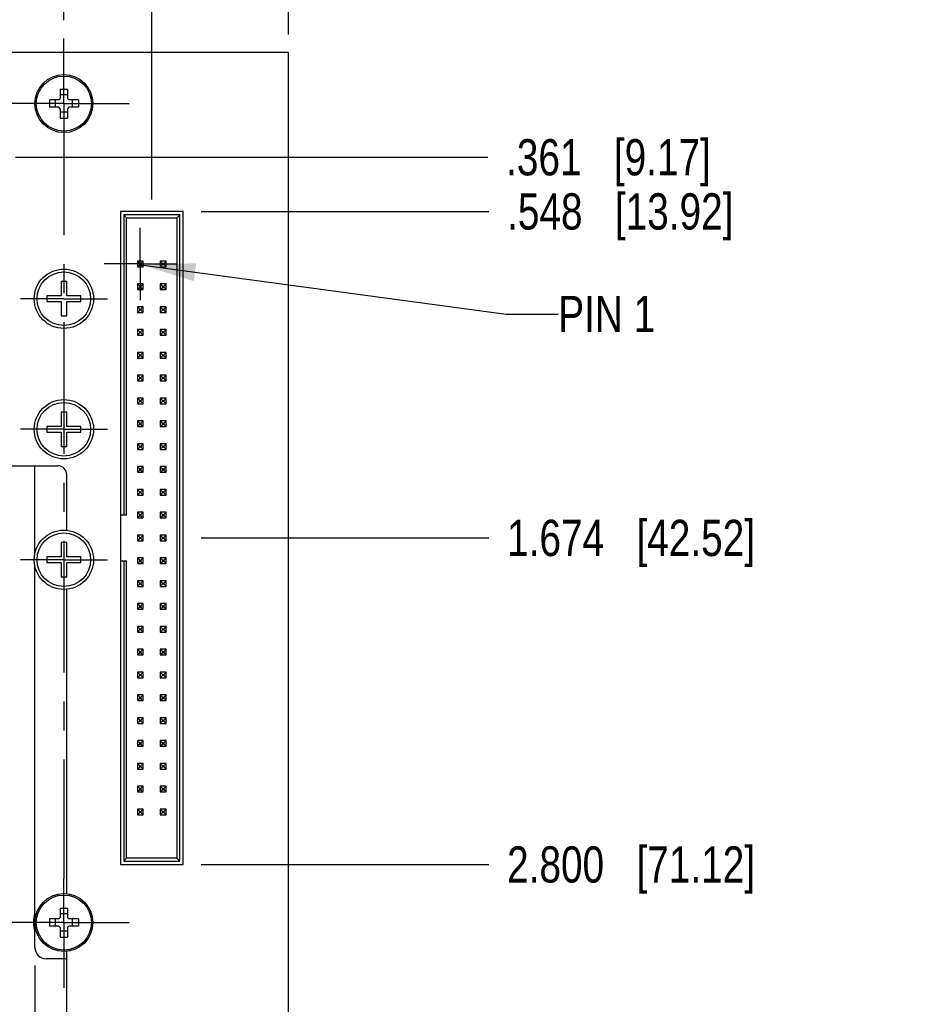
# Model space of a CAD drawing. Header units: inches. Extents: x 0 to 22, y 0 to 17.
# Tile 8 of 30: x 9.3 to 12.4, y 10.4 to 13.8. Entities that reach past the tile are written whole.
import ezdxf

# ---------------------------------------------------------------- set-up
doc = ezdxf.new("R2010")
doc.units = ezdxf.units.IN
doc.header["$LTSCALE"] = 1.21
doc.header["$MEASUREMENT"] = 0
doc.linetypes.add('CENTER', pattern=[0.6, 0.375, -0.075, 0.075, -0.075])
doc.layers.get('0').update_dxf_attribs({"linetype": 'CONTINUOUS'})
for name, color, linetype in [('02___PRT_ALL_AXES', 7, 'CONTINUOUS'), ('DEFAULT_1', 7, 'CENTER'), ('DETAIL', 7, 'CONTINUOUS'), ('DIMENSIONS', 7, 'CONTINUOUS')]:
    doc.layers.add(name, color=color, linetype=linetype)
doc.styles.get("Standard").update_dxf_attribs({"font": 'txt', "width": 0.8})
doc.dimstyles.new('DIMSTYLE_3', dxfattribs={"dimtxt": 0.125, "dimasz": 0.18, "dimexe": 0.125, "dimexo": 0.0625, "dimgap": 0.03125, "dimtad": 0, "dimtih": 1, "dimtoh": 1, "dimzin": 4, "dimdsep": 46, "dimtxsty": 'STANDARD', "dimblk": '_FILLED', "dimblk1": '_FILLED', "dimblk2": '_FILLED', "dimcen": 0.09, "dimadec": 0, "dimazin": 0, "dimtp": 0.001, "dimtm": 0.001, "dimtfac": 1, "dimtofl": 0, "dimtmove": 0, "dimatfit": 3, "dimldrblk": '_FILLED', "dimfxl": 1, "dimtolj": 1, "dimtzin": 4, "dimarcsym": 0})
doc.dimstyles.get("Standard").update_dxf_attribs({"dimtxt": 0.125, "dimasz": 0.18, "dimexe": 0.125, "dimexo": 0.0625, "dimgap": 0.09, "dimtad": 0, "dimtih": 1, "dimtoh": 1, "dimdec": 3, "dimzin": 4, "dimdsep": 46, "dimtxsty": 'STANDARD', "dimblk": '_FILLED', "dimblk1": '_FILLED', "dimblk2": '_FILLED', "dimcen": 0.09, "dimadec": 0, "dimazin": 0, "dimtol": 1, "dimtp": 0.01, "dimtm": 0.01, "dimtfac": 1, "dimtdec": 3, "dimtofl": 0, "dimtmove": 0, "dimatfit": 3, "dimldrblk": '_FILLED', "dimfxl": 1, "dimtolj": 1, "dimtzin": 4, "dimarcsym": 0})

# ---------------------------------------------------------------- blocks, each defined once
blk = doc.blocks.new('*D24')
at = {"layer": 'DIMENSIONS', "color": 2, "linetype": 'CONTINUOUS'}
blk.add_line((9.7385, 9.4532), (10.8965, 9.4532), dxfattribs=at)
at = {"layer": 'DIMENSIONS', "color": 2, "linetype": 'CONTINUOUS', "insert": (10.959, 9.5157), "char_height": 0.125, "width": 1.425, "attachment_point": 1, "line_spacing_factor": 0.9}
blk.add_mtext('4.186{\\Ftxt.shx;\\W1.000000;\\H0.125000; }[106.32]', dxfattribs=at)
blk = doc.blocks.new('_FILLED')
at = {"color": 0, "linetype": 'BYBLOCK'}
blk.add_solid([(0, 0), (-1, 0.174), (-1, -0.174)], dxfattribs=at)
blk = doc.blocks.new('*D29')
at = {"layer": 'DIMENSIONS', "color": 2, "linetype": 'CONTINUOUS'}
blk.add_line((9.4341, 13.7503), (9.4341, 14.3264), dxfattribs=at)
at = {"layer": 'DIMENSIONS', "color": 2, "linetype": 'CONTINUOUS', "insert": (9.3716, 14.3889), "char_height": 0.125, "width": 1.325, "attachment_point": 1, "rotation": 90, "line_spacing_factor": 0.9}
blk.add_mtext('3.025{\\Ftxt.shx;\\W1.000000;\\H0.125000; }[76.84]', dxfattribs=at)
blk = doc.blocks.new('*D30')
at = {"layer": 'DIMENSIONS', "color": 2, "linetype": 'CONTINUOUS'}
blk.add_line((9.7372, 13.1319), (9.7372, 14.3264), dxfattribs=at)
at = {"layer": 'DIMENSIONS', "color": 2, "linetype": 'CONTINUOUS', "insert": (9.6747, 14.3889), "char_height": 0.125, "width": 1.325, "attachment_point": 1, "rotation": 90, "line_spacing_factor": 0.9}
blk.add_mtext('3.328{\\Ftxt.shx;\\W1.000000;\\H0.125000; }[84.54]', dxfattribs=at)
blk = doc.blocks.new('*D31')
at = {"layer": 'DIMENSIONS', "color": 2, "linetype": 'CONTINUOUS'}
blk.add_line((10.209, 13.7014), (10.209, 14.3264), dxfattribs=at)
at = {"layer": 'DIMENSIONS', "color": 2, "linetype": 'CONTINUOUS', "insert": (10.1465, 14.3889), "char_height": 0.125, "width": 1.325, "attachment_point": 1, "rotation": 90, "line_spacing_factor": 0.9}
blk.add_mtext('3.800{\\Ftxt.shx;\\W1.000000;\\H0.125000; }[96.52]', dxfattribs=at)
blk = doc.blocks.new('*D32')
at = {"layer": 'DIMENSIONS', "color": 2, "linetype": 'CONTINUOUS'}
blk.add_line((9.908, 13.091), (10.9, 13.091), dxfattribs=at)
at = {"layer": 'DIMENSIONS', "color": 2, "linetype": 'CONTINUOUS', "insert": (10.9625, 13.1535), "char_height": 0.125, "width": 1.225, "attachment_point": 1, "line_spacing_factor": 0.9}
blk.add_mtext('.548{\\Ftxt.shx;\\W1.000000;\\H0.125000; }[13.92]', dxfattribs=at)
blk = doc.blocks.new('*D33')
at = {"layer": 'DIMENSIONS', "color": 2, "linetype": 'CONTINUOUS'}
blk.add_line((9.908, 10.8391), (10.9, 10.8391), dxfattribs=at)
at = {"layer": 'DIMENSIONS', "color": 2, "linetype": 'CONTINUOUS', "insert": (10.9625, 10.9016), "char_height": 0.125, "width": 1.325, "attachment_point": 1, "line_spacing_factor": 0.9}
blk.add_mtext('2.800{\\Ftxt.shx;\\W1.000000;\\H0.125000; }[71.12]', dxfattribs=at)
blk = doc.blocks.new('*D34')
at = {"layer": 'DIMENSIONS', "color": 2, "linetype": 'CONTINUOUS'}
blk.add_line((9.908, 11.9651), (10.9, 11.9651), dxfattribs=at)
at = {"layer": 'DIMENSIONS', "color": 2, "linetype": 'CONTINUOUS', "insert": (10.9625, 12.0276), "char_height": 0.125, "width": 1.325, "attachment_point": 1, "line_spacing_factor": 0.9}
blk.add_mtext('1.674{\\Ftxt.shx;\\W1.000000;\\H0.125000; }[42.52]', dxfattribs=at)
blk = doc.blocks.new('*D35')
at = {"layer": 'DIMENSIONS', "color": 2, "linetype": 'CONTINUOUS'}
blk.add_line((9.2678, 13.2778), (10.8965, 13.2778), dxfattribs=at)
at = {"layer": 'DIMENSIONS', "color": 2, "linetype": 'CONTINUOUS', "insert": (10.959, 13.3403), "char_height": 0.125, "width": 1.125, "attachment_point": 1, "line_spacing_factor": 0.9}
blk.add_mtext('.361{\\Ftxt.shx;\\W1.000000;\\H0.125000; }[9.17]', dxfattribs=at)
blk = doc.blocks.new('*D37')
at = {"layer": 'DIMENSIONS', "color": 2, "linetype": 'CONTINUOUS'}
for p, q in [((9.3341, 10.4907), (9.3341, 9.0516)), ((9.3341, 9.0516), (9.2681, 9.0095)), ((9.2681, 9.0095), (9.2681, 8.7657))]:
    blk.add_line(p, q, dxfattribs=at)
at = {"layer": 'DIMENSIONS', "color": 2, "linetype": 'CONTINUOUS', "insert": (9.2056, 8.7032), "char_height": 0.125, "width": 1.225, "attachment_point": 3, "rotation": 90, "line_spacing_factor": 0.9}
blk.add_mtext('2.925{\\Ftxt.shx;\\W1.000000;\\H0.125000; }[74.3]', dxfattribs=at)

msp = doc.modelspace()

# ---------------------------------------------------------------- linework, layer by layer
at = {"color": 7, "linetype": 'CONTINUOUS'}
for p, q in [((10.209, 13.6389), (6.409, 13.6389)), ((10.209, 9.7591), (10.209, 13.6389)), ((9.4166, 13.4753), (9.4216, 13.4803)), ((9.4216, 13.5128), (9.4216, 13.4803)), ((9.4216, 13.5128), (9.4467, 13.5128)), ((9.4467, 13.4928), (9.4216, 13.4928)), ((9.4467, 13.5128), (9.4467, 13.4803)), ((9.4467, 13.4803), (9.4517, 13.4753)), ((9.3841, 13.4753), (9.3841, 13.4503)), ((9.4166, 13.4753), (9.3841, 13.4753)), ((9.4166, 13.4503), (9.3841, 13.4503)), ((9.4041, 13.4753), (9.4041, 13.4503)), ((9.4216, 13.4453), (9.4166, 13.4503)), ((9.4216, 13.4453), (9.4216, 13.4128)), ((9.4517, 13.4503), (9.4467, 13.4453)), ((9.4467, 13.4453), (9.4467, 13.4128)), ((9.4841, 13.4753), (9.4517, 13.4753)), ((9.4841, 13.4503), (9.4517, 13.4503)), ((9.4641, 13.4503), (9.4641, 13.4753)), ((9.4841, 13.4753), (9.4841, 13.4503)), ((9.4467, 13.4328), (9.4216, 13.4328)), ((9.4216, 13.4128), (9.4467, 13.4128)), ((9.6289, 13.091), (9.6289, 10.8391)), ((9.8455, 13.091), (9.6289, 13.091)), ((9.6407, 13.0792), (9.6407, 12.0438)), ((9.8336, 13.0792), (9.6407, 13.0792)), ((9.6407, 13.0792), (9.6506, 13.0694)), ((9.8238, 13.0694), (9.8336, 13.0792)), ((9.8336, 10.8509), (9.8336, 13.0792)), ((9.8455, 10.8391), (9.8455, 13.091)), ((9.6506, 12.0438), (9.6506, 13.0694)), ((9.6506, 13.0694), (9.8238, 13.0694)), ((9.8238, 13.0694), (9.8238, 10.8607)), ((9.688, 12.9198), (9.688, 12.9001)), ((9.7077, 12.9198), (9.688, 12.9198)), ((9.688, 12.9198), (9.6959, 12.9119)), ((9.6959, 12.908), (9.688, 12.9001)), ((9.6959, 12.908), (9.6959, 12.9119)), ((9.6959, 12.9119), (9.6998, 12.9119)), ((9.6998, 12.908), (9.6959, 12.908)), ((9.7077, 12.9198), (9.6998, 12.9119)), ((9.6998, 12.9119), (9.6998, 12.908)), ((9.6998, 12.908), (9.7077, 12.9001)), ((9.7077, 12.9001), (9.7077, 12.9198)), ((9.7667, 12.9198), (9.7667, 12.9001)), ((9.7864, 12.9198), (9.7667, 12.9198)), ((9.7746, 12.9119), (9.7667, 12.9198)), ((9.7667, 12.9001), (9.7746, 12.908)), ((9.7746, 12.908), (9.7746, 12.9119)), ((9.7746, 12.9119), (9.7785, 12.9119)), ((9.7785, 12.908), (9.7746, 12.908)), ((9.7785, 12.9119), (9.7864, 12.9198)), ((9.7785, 12.9119), (9.7785, 12.908)), ((9.7864, 12.9001), (9.7785, 12.908)), ((9.7864, 12.9001), (9.7864, 12.9198)), ((9.688, 12.9001), (9.7077, 12.9001)), ((9.7667, 12.9001), (9.7864, 12.9001)), ((9.4243, 12.8488), (9.4243, 12.7996)), ((9.444, 12.8488), (9.4243, 12.8488)), ((9.444, 12.7996), (9.444, 12.8488)), ((9.7077, 12.841), (9.688, 12.841)), ((9.688, 12.841), (9.688, 12.8214)), ((9.688, 12.841), (9.6959, 12.8332)), ((9.7077, 12.841), (9.6998, 12.8332)), ((9.7077, 12.8214), (9.7077, 12.841)), ((9.7864, 12.841), (9.7667, 12.841)), ((9.7667, 12.841), (9.7667, 12.8214)), ((9.7746, 12.8332), (9.7667, 12.841)), ((9.7785, 12.8332), (9.7864, 12.841)), ((9.7864, 12.8214), (9.7864, 12.841)), ((9.6959, 12.8292), (9.688, 12.8214)), ((9.688, 12.8214), (9.7077, 12.8214)), ((9.6959, 12.8332), (9.6998, 12.8332)), ((9.6959, 12.8292), (9.6959, 12.8332)), ((9.6998, 12.8292), (9.6959, 12.8292)), ((9.6998, 12.8332), (9.6998, 12.8292)), ((9.6998, 12.8292), (9.7077, 12.8214)), ((9.7667, 12.8214), (9.7746, 12.8292)), ((9.7667, 12.8214), (9.7864, 12.8214)), ((9.7746, 12.8332), (9.7785, 12.8332)), ((9.7746, 12.8292), (9.7746, 12.8332)), ((9.7785, 12.8292), (9.7746, 12.8292)), ((9.7785, 12.8332), (9.7785, 12.8292)), ((9.7864, 12.8214), (9.7785, 12.8292)), ((9.3751, 12.7996), (9.3751, 12.7799)), ((9.4243, 12.7996), (9.3751, 12.7996)), ((9.3751, 12.7799), (9.4243, 12.7799)), ((9.4243, 12.7799), (9.4243, 12.7307)), ((9.4932, 12.7996), (9.444, 12.7996)), ((9.444, 12.7307), (9.444, 12.7799)), ((9.444, 12.7799), (9.4932, 12.7799)), ((9.4932, 12.7799), (9.4932, 12.7996)), ((9.7077, 12.7623), (9.688, 12.7623)), ((9.688, 12.7623), (9.688, 12.7426)), ((9.688, 12.7623), (9.6959, 12.7544)), ((9.6959, 12.7505), (9.688, 12.7426)), ((9.688, 12.7426), (9.7077, 12.7426)), ((9.6959, 12.7544), (9.6998, 12.7544)), ((9.6959, 12.7505), (9.6959, 12.7544)), ((9.6998, 12.7505), (9.6959, 12.7505)), ((9.7077, 12.7623), (9.6998, 12.7544)), ((9.6998, 12.7544), (9.6998, 12.7505)), ((9.6998, 12.7505), (9.7077, 12.7426)), ((9.7077, 12.7426), (9.7077, 12.7623)), ((9.7864, 12.7623), (9.7667, 12.7623)), ((9.7667, 12.7623), (9.7667, 12.7426)), ((9.7746, 12.7544), (9.7667, 12.7623)), ((9.7667, 12.7426), (9.7746, 12.7505)), ((9.7667, 12.7426), (9.7864, 12.7426)), ((9.7746, 12.7544), (9.7785, 12.7544)), ((9.7746, 12.7505), (9.7746, 12.7544)), ((9.7785, 12.7505), (9.7746, 12.7505)), ((9.7785, 12.7544), (9.7864, 12.7623)), ((9.7785, 12.7544), (9.7785, 12.7505)), ((9.7864, 12.7426), (9.7785, 12.7505)), ((9.7864, 12.7426), (9.7864, 12.7623)), ((9.4243, 12.7307), (9.444, 12.7307)), ((9.7077, 12.6836), (9.688, 12.6836)), ((9.688, 12.6836), (9.688, 12.6639)), ((9.688, 12.6836), (9.6959, 12.6757)), ((9.6959, 12.6718), (9.688, 12.6639)), ((9.6959, 12.6757), (9.6998, 12.6757)), ((9.6959, 12.6718), (9.6959, 12.6757)), ((9.6998, 12.6718), (9.6959, 12.6718)), ((9.7077, 12.6836), (9.6998, 12.6757)), ((9.6998, 12.6757), (9.6998, 12.6718)), ((9.6998, 12.6718), (9.7077, 12.6639)), ((9.7077, 12.6639), (9.7077, 12.6836)), ((9.7864, 12.6836), (9.7667, 12.6836)), ((9.7667, 12.6836), (9.7667, 12.6639)), ((9.7746, 12.6757), (9.7667, 12.6836)), ((9.7667, 12.6639), (9.7746, 12.6718)), ((9.7746, 12.6757), (9.7785, 12.6757)), ((9.7746, 12.6718), (9.7746, 12.6757)), ((9.7785, 12.6718), (9.7746, 12.6718)), ((9.7785, 12.6757), (9.7864, 12.6836)), ((9.7785, 12.6757), (9.7785, 12.6718)), ((9.7864, 12.6639), (9.7785, 12.6718)), ((9.7864, 12.6639), (9.7864, 12.6836)), ((9.688, 12.6639), (9.7077, 12.6639)), ((9.7667, 12.6639), (9.7864, 12.6639)), ((9.7077, 12.6048), (9.688, 12.6048)), ((9.688, 12.6048), (9.688, 12.5851)), ((9.688, 12.6048), (9.6959, 12.5969)), ((9.6959, 12.5969), (9.6998, 12.5969)), ((9.6959, 12.593), (9.6959, 12.5969)), ((9.7077, 12.6048), (9.6998, 12.5969)), ((9.6998, 12.5969), (9.6998, 12.593)), ((9.7077, 12.5851), (9.7077, 12.6048)), ((9.7864, 12.6048), (9.7667, 12.6048)), ((9.7667, 12.6048), (9.7667, 12.5851)), ((9.7746, 12.5969), (9.7667, 12.6048)), ((9.7746, 12.5969), (9.7785, 12.5969)), ((9.7746, 12.593), (9.7746, 12.5969)), ((9.7785, 12.5969), (9.7864, 12.6048)), ((9.7785, 12.5969), (9.7785, 12.593)), ((9.7864, 12.5851), (9.7864, 12.6048)), ((9.6959, 12.593), (9.688, 12.5851)), ((9.688, 12.5851), (9.7077, 12.5851)), ((9.6998, 12.593), (9.6959, 12.593)), ((9.6998, 12.593), (9.7077, 12.5851)), ((9.7667, 12.5851), (9.7746, 12.593)), ((9.7667, 12.5851), (9.7864, 12.5851)), ((9.7785, 12.593), (9.7746, 12.593)), ((9.7864, 12.5851), (9.7785, 12.593)), ((9.7077, 12.5261), (9.688, 12.5261)), ((9.688, 12.5261), (9.688, 12.5064)), ((9.688, 12.5261), (9.6959, 12.5182)), ((9.6959, 12.5143), (9.688, 12.5064)), ((9.688, 12.5064), (9.7077, 12.5064)), ((9.6959, 12.5182), (9.6998, 12.5182)), ((9.6959, 12.5143), (9.6959, 12.5182)), ((9.6998, 12.5143), (9.6959, 12.5143)), ((9.7077, 12.5261), (9.6998, 12.5182)), ((9.6998, 12.5182), (9.6998, 12.5143)), ((9.6998, 12.5143), (9.7077, 12.5064)), ((9.7077, 12.5064), (9.7077, 12.5261)), ((9.7864, 12.5261), (9.7667, 12.5261)), ((9.7667, 12.5261), (9.7667, 12.5064)), ((9.7746, 12.5182), (9.7667, 12.5261)), ((9.7667, 12.5064), (9.7746, 12.5143)), ((9.7667, 12.5064), (9.7864, 12.5064)), ((9.7746, 12.5182), (9.7785, 12.5182)), ((9.7746, 12.5143), (9.7746, 12.5182)), ((9.7785, 12.5143), (9.7746, 12.5143)), ((9.7785, 12.5182), (9.7864, 12.5261)), ((9.7785, 12.5182), (9.7785, 12.5143)), ((9.7864, 12.5064), (9.7785, 12.5143)), ((9.7864, 12.5064), (9.7864, 12.5261)), ((9.7077, 12.4473), (9.688, 12.4473)), ((9.688, 12.4473), (9.688, 12.4277)), ((9.688, 12.4473), (9.6959, 12.4395)), ((9.6959, 12.4355), (9.688, 12.4277)), ((9.688, 12.4277), (9.7077, 12.4277)), ((9.6959, 12.4395), (9.6998, 12.4395)), ((9.6959, 12.4355), (9.6959, 12.4395)), ((9.6998, 12.4355), (9.6959, 12.4355)), ((9.7077, 12.4473), (9.6998, 12.4395)), ((9.6998, 12.4395), (9.6998, 12.4355)), ((9.6998, 12.4355), (9.7077, 12.4277)), ((9.7077, 12.4277), (9.7077, 12.4473)), ((9.7864, 12.4473), (9.7667, 12.4473)), ((9.7667, 12.4473), (9.7667, 12.4277)), ((9.7746, 12.4395), (9.7667, 12.4473)), ((9.7667, 12.4277), (9.7746, 12.4355)), ((9.7667, 12.4277), (9.7864, 12.4277)), ((9.7746, 12.4395), (9.7785, 12.4395)), ((9.7746, 12.4355), (9.7746, 12.4395)), ((9.7785, 12.4355), (9.7746, 12.4355)), ((9.7785, 12.4395), (9.7864, 12.4473)), ((9.7785, 12.4395), (9.7785, 12.4355)), ((9.7864, 12.4277), (9.7785, 12.4355)), ((9.7864, 12.4277), (9.7864, 12.4473)), ((9.444, 12.3988), (9.4243, 12.3988)), ((9.4243, 12.3988), (9.4243, 12.3496)), ((9.444, 12.3496), (9.444, 12.3988)), ((9.7077, 12.3686), (9.688, 12.3686)), ((9.688, 12.3686), (9.688, 12.3489)), ((9.688, 12.3686), (9.6959, 12.3607)), ((9.6959, 12.3607), (9.6998, 12.3607)), ((9.6959, 12.3568), (9.6959, 12.3607)), ((9.7077, 12.3686), (9.6998, 12.3607)), ((9.6998, 12.3607), (9.6998, 12.3568)), ((9.7077, 12.3489), (9.7077, 12.3686)), ((9.7864, 12.3686), (9.7667, 12.3686)), ((9.7667, 12.3686), (9.7667, 12.3489)), ((9.7746, 12.3607), (9.7667, 12.3686)), ((9.7746, 12.3607), (9.7785, 12.3607)), ((9.7746, 12.3568), (9.7746, 12.3607)), ((9.7785, 12.3607), (9.7864, 12.3686)), ((9.7785, 12.3607), (9.7785, 12.3568)), ((9.7864, 12.3489), (9.7864, 12.3686)), ((9.4243, 12.3496), (9.3751, 12.3496)), ((9.3751, 12.3496), (9.3751, 12.3299)), ((9.3751, 12.3299), (9.4243, 12.3299)), ((9.4243, 12.3299), (9.4243, 12.2807)), ((9.4932, 12.3496), (9.444, 12.3496)), ((9.444, 12.3299), (9.4932, 12.3299)), ((9.444, 12.2807), (9.444, 12.3299)), ((9.4932, 12.3299), (9.4932, 12.3496)), ((9.6959, 12.3568), (9.688, 12.3489)), ((9.688, 12.3489), (9.7077, 12.3489)), ((9.6998, 12.3568), (9.6959, 12.3568)), ((9.6998, 12.3568), (9.7077, 12.3489)), ((9.7667, 12.3489), (9.7746, 12.3568)), ((9.7667, 12.3489), (9.7864, 12.3489)), ((9.7785, 12.3568), (9.7746, 12.3568)), ((9.7864, 12.3489), (9.7785, 12.3568)), ((9.4243, 12.2807), (9.444, 12.2807)), ((9.7077, 12.2899), (9.688, 12.2899)), ((9.688, 12.2899), (9.688, 12.2702)), ((9.688, 12.2899), (9.6959, 12.282)), ((9.6959, 12.278), (9.688, 12.2702)), ((9.688, 12.2702), (9.7077, 12.2702)), ((9.6959, 12.282), (9.6998, 12.282)), ((9.6959, 12.278), (9.6959, 12.282)), ((9.6998, 12.278), (9.6959, 12.278)), ((9.7077, 12.2899), (9.6998, 12.282)), ((9.6998, 12.282), (9.6998, 12.278)), ((9.6998, 12.278), (9.7077, 12.2702)), ((9.7077, 12.2702), (9.7077, 12.2899)), ((9.7864, 12.2899), (9.7667, 12.2899)), ((9.7667, 12.2899), (9.7667, 12.2702)), ((9.7746, 12.282), (9.7667, 12.2899)), ((9.7667, 12.2702), (9.7746, 12.278)), ((9.7667, 12.2702), (9.7864, 12.2702)), ((9.7746, 12.282), (9.7785, 12.282)), ((9.7746, 12.278), (9.7746, 12.282)), ((9.7785, 12.278), (9.7746, 12.278)), ((9.7785, 12.282), (9.7864, 12.2899)), ((9.7785, 12.282), (9.7785, 12.278)), ((9.7864, 12.2702), (9.7785, 12.278)), ((9.7864, 12.2702), (9.7864, 12.2899)), ((8.977, 12.2139), (9.4131, 12.2139)), ((9.3341, 11.9095), (9.3341, 12.2139)), ((9.7077, 12.2111), (9.688, 12.2111)), ((9.688, 12.2111), (9.688, 12.1914)), ((9.688, 12.2111), (9.6959, 12.2032)), ((9.6959, 12.1993), (9.688, 12.1914)), ((9.688, 12.1914), (9.7077, 12.1914)), ((9.6959, 12.2032), (9.6998, 12.2032)), ((9.6959, 12.1993), (9.6959, 12.2032)), ((9.6998, 12.1993), (9.6959, 12.1993)), ((9.7077, 12.2111), (9.6998, 12.2032)), ((9.6998, 12.2032), (9.6998, 12.1993)), ((9.6998, 12.1993), (9.7077, 12.1914)), ((9.7077, 12.1914), (9.7077, 12.2111)), ((9.7864, 12.2111), (9.7667, 12.2111)), ((9.7667, 12.2111), (9.7667, 12.1914)), ((9.7746, 12.2032), (9.7667, 12.2111)), ((9.7667, 12.1914), (9.7746, 12.1993)), ((9.7667, 12.1914), (9.7864, 12.1914)), ((9.7746, 12.2032), (9.7785, 12.2032)), ((9.7746, 12.1993), (9.7746, 12.2032)), ((9.7785, 12.1993), (9.7746, 12.1993)), ((9.7785, 12.2032), (9.7864, 12.2111)), ((9.7785, 12.2032), (9.7785, 12.1993)), ((9.7864, 12.1914), (9.7785, 12.1993)), ((9.7864, 12.1914), (9.7864, 12.2111)), ((9.4441, 11.9912), (9.4441, 12.1829)), ((9.7077, 12.1324), (9.688, 12.1324)), ((9.688, 12.1324), (9.688, 12.1127)), ((9.688, 12.1324), (9.6959, 12.1245)), ((9.6959, 12.1245), (9.6998, 12.1245)), ((9.6959, 12.1206), (9.6959, 12.1245)), ((9.7077, 12.1324), (9.6998, 12.1245)), ((9.6998, 12.1245), (9.6998, 12.1206)), ((9.7077, 12.1127), (9.7077, 12.1324)), ((9.7864, 12.1324), (9.7667, 12.1324)), ((9.7667, 12.1324), (9.7667, 12.1127)), ((9.7746, 12.1245), (9.7667, 12.1324)), ((9.7746, 12.1245), (9.7785, 12.1245)), ((9.7746, 12.1206), (9.7746, 12.1245)), ((9.7785, 12.1245), (9.7864, 12.1324)), ((9.7785, 12.1245), (9.7785, 12.1206)), ((9.7864, 12.1127), (9.7864, 12.1324)), ((9.6959, 12.1206), (9.688, 12.1127)), ((9.688, 12.1127), (9.7077, 12.1127)), ((9.6998, 12.1206), (9.6959, 12.1206)), ((9.6998, 12.1206), (9.7077, 12.1127)), ((9.7667, 12.1127), (9.7746, 12.1206)), ((9.7667, 12.1127), (9.7864, 12.1127)), ((9.7785, 12.1206), (9.7746, 12.1206)), ((9.7864, 12.1127), (9.7785, 12.1206)), ((9.7077, 12.0536), (9.688, 12.0536)), ((9.688, 12.0536), (9.688, 12.034)), ((9.688, 12.0536), (9.6959, 12.0458)), ((9.7077, 12.0536), (9.6998, 12.0458)), ((9.7077, 12.034), (9.7077, 12.0536)), ((9.7864, 12.0536), (9.7667, 12.0536)), ((9.7667, 12.0536), (9.7667, 12.034)), ((9.7746, 12.0458), (9.7667, 12.0536)), ((9.7785, 12.0458), (9.7864, 12.0536)), ((9.7864, 12.034), (9.7864, 12.0536)), ((9.6506, 12.0438), (9.6289, 12.0438)), ((9.6959, 12.0418), (9.688, 12.034)), ((9.688, 12.034), (9.7077, 12.034)), ((9.6959, 12.0458), (9.6998, 12.0458)), ((9.6959, 12.0418), (9.6959, 12.0458)), ((9.6998, 12.0418), (9.6959, 12.0418)), ((9.6998, 12.0458), (9.6998, 12.0418)), ((9.6998, 12.0418), (9.7077, 12.034)), ((9.7667, 12.034), (9.7746, 12.0418)), ((9.7667, 12.034), (9.7864, 12.034)), ((9.7746, 12.0458), (9.7785, 12.0458)), ((9.7746, 12.0418), (9.7746, 12.0458)), ((9.7785, 12.0418), (9.7746, 12.0418)), ((9.7785, 12.0458), (9.7785, 12.0418)), ((9.7864, 12.034), (9.7785, 12.0418)), ((9.7077, 11.9749), (9.688, 11.9749)), ((9.688, 11.9749), (9.688, 11.9552)), ((9.688, 11.9749), (9.6959, 11.967)), ((9.6959, 11.9631), (9.688, 11.9552)), ((9.688, 11.9552), (9.7077, 11.9552)), ((9.6959, 11.967), (9.6998, 11.967)), ((9.6959, 11.9631), (9.6959, 11.967)), ((9.6998, 11.9631), (9.6959, 11.9631)), ((9.7077, 11.9749), (9.6998, 11.967)), ((9.6998, 11.967), (9.6998, 11.9631)), ((9.6998, 11.9631), (9.7077, 11.9552)), ((9.7077, 11.9552), (9.7077, 11.9749)), ((9.7864, 11.9749), (9.7667, 11.9749)), ((9.7667, 11.9749), (9.7667, 11.9552)), ((9.7746, 11.967), (9.7667, 11.9749)), ((9.7667, 11.9552), (9.7746, 11.9631)), ((9.7667, 11.9552), (9.7864, 11.9552)), ((9.7746, 11.967), (9.7785, 11.967)), ((9.7746, 11.9631), (9.7746, 11.967)), ((9.7785, 11.9631), (9.7746, 11.9631)), ((9.7785, 11.967), (9.7864, 11.9749)), ((9.7785, 11.967), (9.7785, 11.9631)), ((9.7864, 11.9552), (9.7785, 11.9631)), ((9.7864, 11.9552), (9.7864, 11.9749)), ((9.444, 11.9488), (9.4243, 11.9488)), ((9.4243, 11.9488), (9.4243, 11.8996)), ((9.444, 11.8996), (9.444, 11.9488)), ((9.4243, 11.8996), (9.3751, 11.8996)), ((9.3751, 11.8996), (9.3751, 11.8799)), ((9.4932, 11.8996), (9.444, 11.8996)), ((9.4932, 11.8799), (9.4932, 11.8996)), ((9.6289, 11.8863), (9.6506, 11.8863)), ((9.6407, 11.8863), (9.6407, 10.8509)), ((9.6506, 10.8607), (9.6506, 11.8863)), ((9.7077, 11.8962), (9.688, 11.8962)), ((9.688, 11.8962), (9.688, 11.8765)), ((9.688, 11.8962), (9.6959, 11.8883)), ((9.6959, 11.8843), (9.688, 11.8765)), ((9.6959, 11.8883), (9.6998, 11.8883)), ((9.6959, 11.8843), (9.6959, 11.8883)), ((9.6998, 11.8843), (9.6959, 11.8843)), ((9.7077, 11.8962), (9.6998, 11.8883)), ((9.6998, 11.8883), (9.6998, 11.8843)), ((9.6998, 11.8843), (9.7077, 11.8765)), ((9.7077, 11.8765), (9.7077, 11.8962)), ((9.7864, 11.8962), (9.7667, 11.8962)), ((9.7667, 11.8962), (9.7667, 11.8765)), ((9.7746, 11.8883), (9.7667, 11.8962)), ((9.7667, 11.8765), (9.7746, 11.8843)), ((9.7746, 11.8883), (9.7785, 11.8883)), ((9.7746, 11.8843), (9.7746, 11.8883)), ((9.7785, 11.8843), (9.7746, 11.8843)), ((9.7785, 11.8883), (9.7864, 11.8962)), ((9.7785, 11.8883), (9.7785, 11.8843)), ((9.7864, 11.8765), (9.7785, 11.8843)), ((9.7864, 11.8765), (9.7864, 11.8962)), ((9.3341, 10.5532), (9.3341, 11.8701)), ((9.3751, 11.8799), (9.4243, 11.8799)), ((9.4243, 11.8799), (9.4243, 11.8307)), ((9.444, 11.8799), (9.4932, 11.8799)), ((9.444, 11.8307), (9.444, 11.8799)), ((9.688, 11.8765), (9.7077, 11.8765)), ((9.7667, 11.8765), (9.7864, 11.8765)), ((9.4243, 11.8307), (9.444, 11.8307)), ((9.7077, 11.8174), (9.688, 11.8174)), ((9.688, 11.8174), (9.688, 11.7977)), ((9.688, 11.8174), (9.6959, 11.8095)), ((9.7077, 11.8174), (9.6998, 11.8095)), ((9.7077, 11.7977), (9.7077, 11.8174)), ((9.7864, 11.8174), (9.7667, 11.8174)), ((9.7667, 11.8174), (9.7667, 11.7977)), ((9.7746, 11.8095), (9.7667, 11.8174)), ((9.7785, 11.8095), (9.7864, 11.8174)), ((9.7864, 11.7977), (9.7864, 11.8174)), ((9.4441, 10.7381), (9.4441, 11.7883)), ((9.6959, 11.8056), (9.688, 11.7977)), ((9.688, 11.7977), (9.7077, 11.7977)), ((9.6959, 11.8095), (9.6998, 11.8095)), ((9.6959, 11.8056), (9.6959, 11.8095)), ((9.6998, 11.8056), (9.6959, 11.8056)), ((9.6998, 11.8095), (9.6998, 11.8056)), ((9.6998, 11.8056), (9.7077, 11.7977)), ((9.7667, 11.7977), (9.7746, 11.8056)), ((9.7667, 11.7977), (9.7864, 11.7977)), ((9.7746, 11.8095), (9.7785, 11.8095)), ((9.7746, 11.8056), (9.7746, 11.8095)), ((9.7785, 11.8056), (9.7746, 11.8056)), ((9.7785, 11.8095), (9.7785, 11.8056)), ((9.7864, 11.7977), (9.7785, 11.8056)), ((9.7077, 11.7387), (9.688, 11.7387)), ((9.688, 11.7387), (9.688, 11.719)), ((9.688, 11.7387), (9.6959, 11.7308)), ((9.6959, 11.7269), (9.688, 11.719)), ((9.688, 11.719), (9.7077, 11.719)), ((9.6959, 11.7308), (9.6998, 11.7308)), ((9.6959, 11.7269), (9.6959, 11.7308)), ((9.6998, 11.7269), (9.6959, 11.7269)), ((9.7077, 11.7387), (9.6998, 11.7308)), ((9.6998, 11.7308), (9.6998, 11.7269)), ((9.6998, 11.7269), (9.7077, 11.719)), ((9.7077, 11.719), (9.7077, 11.7387)), ((9.7864, 11.7387), (9.7667, 11.7387)), ((9.7667, 11.7387), (9.7667, 11.719)), ((9.7746, 11.7308), (9.7667, 11.7387)), ((9.7667, 11.719), (9.7746, 11.7269)), ((9.7667, 11.719), (9.7864, 11.719)), ((9.7746, 11.7308), (9.7785, 11.7308)), ((9.7746, 11.7269), (9.7746, 11.7308)), ((9.7785, 11.7269), (9.7746, 11.7269)), ((9.7785, 11.7308), (9.7864, 11.7387)), ((9.7785, 11.7308), (9.7785, 11.7269)), ((9.7864, 11.719), (9.7785, 11.7269)), ((9.7864, 11.719), (9.7864, 11.7387)), ((9.7077, 11.6599), (9.688, 11.6599)), ((9.688, 11.6599), (9.688, 11.6403)), ((9.688, 11.6599), (9.6959, 11.6521)), ((9.6959, 11.6481), (9.688, 11.6403)), ((9.6959, 11.6521), (9.6998, 11.6521)), ((9.6959, 11.6481), (9.6959, 11.6521)), ((9.6998, 11.6481), (9.6959, 11.6481)), ((9.7077, 11.6599), (9.6998, 11.6521)), ((9.6998, 11.6521), (9.6998, 11.6481)), ((9.6998, 11.6481), (9.7077, 11.6403)), ((9.7077, 11.6403), (9.7077, 11.6599)), ((9.7864, 11.6599), (9.7667, 11.6599)), ((9.7667, 11.6599), (9.7667, 11.6403)), ((9.7746, 11.6521), (9.7667, 11.6599)), ((9.7667, 11.6403), (9.7746, 11.6481)), ((9.7746, 11.6521), (9.7785, 11.6521)), ((9.7746, 11.6481), (9.7746, 11.6521)), ((9.7785, 11.6481), (9.7746, 11.6481)), ((9.7785, 11.6521), (9.7864, 11.6599)), ((9.7785, 11.6521), (9.7785, 11.6481)), ((9.7864, 11.6403), (9.7785, 11.6481)), ((9.7864, 11.6403), (9.7864, 11.6599)), ((9.688, 11.6403), (9.7077, 11.6403)), ((9.7667, 11.6403), (9.7864, 11.6403)), ((9.7077, 11.5812), (9.688, 11.5812)), ((9.688, 11.5812), (9.688, 11.5615)), ((9.688, 11.5812), (9.6959, 11.5733)), ((9.7077, 11.5812), (9.6998, 11.5733)), ((9.7077, 11.5615), (9.7077, 11.5812)), ((9.7864, 11.5812), (9.7667, 11.5812)), ((9.7667, 11.5812), (9.7667, 11.5615)), ((9.7746, 11.5733), (9.7667, 11.5812)), ((9.7785, 11.5733), (9.7864, 11.5812)), ((9.7864, 11.5615), (9.7864, 11.5812)), ((9.6959, 11.5694), (9.688, 11.5615)), ((9.688, 11.5615), (9.7077, 11.5615)), ((9.6959, 11.5733), (9.6998, 11.5733)), ((9.6959, 11.5694), (9.6959, 11.5733)), ((9.6998, 11.5694), (9.6959, 11.5694)), ((9.6998, 11.5733), (9.6998, 11.5694)), ((9.6998, 11.5694), (9.7077, 11.5615)), ((9.7667, 11.5615), (9.7746, 11.5694)), ((9.7667, 11.5615), (9.7864, 11.5615)), ((9.7746, 11.5733), (9.7785, 11.5733)), ((9.7746, 11.5694), (9.7746, 11.5733)), ((9.7785, 11.5694), (9.7746, 11.5694)), ((9.7785, 11.5733), (9.7785, 11.5694)), ((9.7864, 11.5615), (9.7785, 11.5694)), ((9.7077, 11.5025), (9.688, 11.5025)), ((9.688, 11.5025), (9.688, 11.4828)), ((9.688, 11.5025), (9.6959, 11.4946)), ((9.6959, 11.4906), (9.688, 11.4828)), ((9.688, 11.4828), (9.7077, 11.4828)), ((9.6959, 11.4946), (9.6998, 11.4946)), ((9.6959, 11.4906), (9.6959, 11.4946)), ((9.6998, 11.4906), (9.6959, 11.4906)), ((9.7077, 11.5025), (9.6998, 11.4946)), ((9.6998, 11.4946), (9.6998, 11.4906)), ((9.6998, 11.4906), (9.7077, 11.4828)), ((9.7077, 11.4828), (9.7077, 11.5025)), ((9.7864, 11.5025), (9.7667, 11.5025)), ((9.7667, 11.5025), (9.7667, 11.4828)), ((9.7746, 11.4946), (9.7667, 11.5025)), ((9.7667, 11.4828), (9.7746, 11.4906)), ((9.7667, 11.4828), (9.7864, 11.4828)), ((9.7746, 11.4946), (9.7785, 11.4946)), ((9.7746, 11.4906), (9.7746, 11.4946)), ((9.7785, 11.4906), (9.7746, 11.4906)), ((9.7785, 11.4946), (9.7864, 11.5025)), ((9.7785, 11.4946), (9.7785, 11.4906)), ((9.7864, 11.4828), (9.7785, 11.4906)), ((9.7864, 11.4828), (9.7864, 11.5025)), ((9.7077, 11.4237), (9.688, 11.4237)), ((9.688, 11.4237), (9.688, 11.404)), ((9.688, 11.4237), (9.6959, 11.4158)), ((9.6959, 11.4119), (9.688, 11.404)), ((9.6959, 11.4158), (9.6998, 11.4158)), ((9.6959, 11.4119), (9.6959, 11.4158)), ((9.6998, 11.4119), (9.6959, 11.4119)), ((9.7077, 11.4237), (9.6998, 11.4158)), ((9.6998, 11.4158), (9.6998, 11.4119)), ((9.6998, 11.4119), (9.7077, 11.404)), ((9.7077, 11.404), (9.7077, 11.4237)), ((9.7864, 11.4237), (9.7667, 11.4237)), ((9.7667, 11.4237), (9.7667, 11.404)), ((9.7746, 11.4158), (9.7667, 11.4237)), ((9.7667, 11.404), (9.7746, 11.4119)), ((9.7746, 11.4158), (9.7785, 11.4158)), ((9.7746, 11.4119), (9.7746, 11.4158)), ((9.7785, 11.4119), (9.7746, 11.4119)), ((9.7785, 11.4158), (9.7864, 11.4237)), ((9.7785, 11.4158), (9.7785, 11.4119)), ((9.7864, 11.404), (9.7785, 11.4119)), ((9.7864, 11.404), (9.7864, 11.4237)), ((9.688, 11.404), (9.7077, 11.404)), ((9.7667, 11.404), (9.7864, 11.404)), ((9.7077, 11.345), (9.688, 11.345)), ((9.688, 11.345), (9.688, 11.3253)), ((9.688, 11.345), (9.6959, 11.3371)), ((9.7077, 11.345), (9.6998, 11.3371)), ((9.7077, 11.3253), (9.7077, 11.345)), ((9.7864, 11.345), (9.7667, 11.345)), ((9.7667, 11.345), (9.7667, 11.3253)), ((9.7746, 11.3371), (9.7667, 11.345)), ((9.7785, 11.3371), (9.7864, 11.345)), ((9.7864, 11.3253), (9.7864, 11.345)), ((9.6959, 11.3332), (9.688, 11.3253)), ((9.688, 11.3253), (9.7077, 11.3253)), ((9.6959, 11.3371), (9.6998, 11.3371)), ((9.6959, 11.3332), (9.6959, 11.3371)), ((9.6998, 11.3332), (9.6959, 11.3332)), ((9.6998, 11.3371), (9.6998, 11.3332)), ((9.6998, 11.3332), (9.7077, 11.3253)), ((9.7667, 11.3253), (9.7746, 11.3332)), ((9.7667, 11.3253), (9.7864, 11.3253)), ((9.7746, 11.3371), (9.7785, 11.3371)), ((9.7746, 11.3332), (9.7746, 11.3371)), ((9.7785, 11.3332), (9.7746, 11.3332)), ((9.7785, 11.3371), (9.7785, 11.3332)), ((9.7864, 11.3253), (9.7785, 11.3332)), ((9.7077, 11.2662), (9.688, 11.2662)), ((9.688, 11.2662), (9.688, 11.2466)), ((9.688, 11.2662), (9.6959, 11.2584)), ((9.6959, 11.2544), (9.688, 11.2466)), ((9.688, 11.2466), (9.7077, 11.2466)), ((9.6959, 11.2584), (9.6998, 11.2584)), ((9.6959, 11.2544), (9.6959, 11.2584)), ((9.6998, 11.2544), (9.6959, 11.2544)), ((9.7077, 11.2662), (9.6998, 11.2584)), ((9.6998, 11.2584), (9.6998, 11.2544)), ((9.6998, 11.2544), (9.7077, 11.2466)), ((9.7077, 11.2466), (9.7077, 11.2662)), ((9.7864, 11.2662), (9.7667, 11.2662)), ((9.7667, 11.2662), (9.7667, 11.2466)), ((9.7746, 11.2584), (9.7667, 11.2662)), ((9.7667, 11.2466), (9.7746, 11.2544)), ((9.7667, 11.2466), (9.7864, 11.2466)), ((9.7746, 11.2584), (9.7785, 11.2584)), ((9.7746, 11.2544), (9.7746, 11.2584)), ((9.7785, 11.2544), (9.7746, 11.2544)), ((9.7785, 11.2584), (9.7864, 11.2662)), ((9.7785, 11.2584), (9.7785, 11.2544)), ((9.7864, 11.2466), (9.7785, 11.2544)), ((9.7864, 11.2466), (9.7864, 11.2662)), ((9.7077, 11.1875), (9.688, 11.1875)), ((9.688, 11.1875), (9.688, 11.1678)), ((9.688, 11.1875), (9.6959, 11.1796)), ((9.6959, 11.1757), (9.688, 11.1678)), ((9.6959, 11.1796), (9.6998, 11.1796)), ((9.6959, 11.1757), (9.6959, 11.1796)), ((9.6998, 11.1757), (9.6959, 11.1757)), ((9.7077, 11.1875), (9.6998, 11.1796)), ((9.6998, 11.1796), (9.6998, 11.1757)), ((9.6998, 11.1757), (9.7077, 11.1678)), ((9.7077, 11.1678), (9.7077, 11.1875)), ((9.7864, 11.1875), (9.7667, 11.1875)), ((9.7667, 11.1875), (9.7667, 11.1678)), ((9.7746, 11.1796), (9.7667, 11.1875)), ((9.7667, 11.1678), (9.7746, 11.1757)), ((9.7746, 11.1796), (9.7785, 11.1796)), ((9.7746, 11.1757), (9.7746, 11.1796)), ((9.7785, 11.1757), (9.7746, 11.1757)), ((9.7785, 11.1796), (9.7864, 11.1875)), ((9.7785, 11.1796), (9.7785, 11.1757)), ((9.7864, 11.1678), (9.7785, 11.1757)), ((9.7864, 11.1678), (9.7864, 11.1875)), ((9.688, 11.1678), (9.7077, 11.1678)), ((9.7667, 11.1678), (9.7864, 11.1678)), ((9.7077, 11.1088), (9.688, 11.1088)), ((9.688, 11.1088), (9.688, 11.0891)), ((9.688, 11.1088), (9.6959, 11.1009)), ((9.7077, 11.1088), (9.6998, 11.1009)), ((9.7077, 11.0891), (9.7077, 11.1088)), ((9.7864, 11.1088), (9.7667, 11.1088)), ((9.7667, 11.1088), (9.7667, 11.0891)), ((9.7746, 11.1009), (9.7667, 11.1088)), ((9.7785, 11.1009), (9.7864, 11.1088)), ((9.7864, 11.0891), (9.7864, 11.1088)), ((9.6959, 11.0969), (9.688, 11.0891)), ((9.688, 11.0891), (9.7077, 11.0891)), ((9.6959, 11.1009), (9.6998, 11.1009)), ((9.6959, 11.0969), (9.6959, 11.1009)), ((9.6998, 11.0969), (9.6959, 11.0969)), ((9.6998, 11.1009), (9.6998, 11.0969)), ((9.6998, 11.0969), (9.7077, 11.0891)), ((9.7667, 11.0891), (9.7746, 11.0969)), ((9.7667, 11.0891), (9.7864, 11.0891)), ((9.7746, 11.1009), (9.7785, 11.1009)), ((9.7746, 11.0969), (9.7746, 11.1009)), ((9.7785, 11.0969), (9.7746, 11.0969)), ((9.7785, 11.1009), (9.7785, 11.0969)), ((9.7864, 11.0891), (9.7785, 11.0969)), ((9.7077, 11.03), (9.688, 11.03)), ((9.688, 11.03), (9.688, 11.0103)), ((9.688, 11.03), (9.6959, 11.0221)), ((9.6959, 11.0182), (9.688, 11.0103)), ((9.688, 11.0103), (9.7077, 11.0103)), ((9.6959, 11.0221), (9.6998, 11.0221)), ((9.6959, 11.0182), (9.6959, 11.0221)), ((9.6998, 11.0182), (9.6959, 11.0182)), ((9.7077, 11.03), (9.6998, 11.0221)), ((9.6998, 11.0221), (9.6998, 11.0182)), ((9.6998, 11.0182), (9.7077, 11.0103)), ((9.7077, 11.0103), (9.7077, 11.03)), ((9.7864, 11.03), (9.7667, 11.03)), ((9.7667, 11.03), (9.7667, 11.0103)), ((9.7746, 11.0221), (9.7667, 11.03)), ((9.7667, 11.0103), (9.7746, 11.0182)), ((9.7667, 11.0103), (9.7864, 11.0103)), ((9.7746, 11.0221), (9.7785, 11.0221)), ((9.7746, 11.0182), (9.7746, 11.0221)), ((9.7785, 11.0182), (9.7746, 11.0182)), ((9.7785, 11.0221), (9.7864, 11.03)), ((9.7785, 11.0221), (9.7785, 11.0182)), ((9.7864, 11.0103), (9.7785, 11.0182)), ((9.7864, 11.0103), (9.7864, 11.03)), ((9.6289, 10.8391), (9.8455, 10.8391)), ((9.6506, 10.8607), (9.6407, 10.8509)), ((9.6407, 10.8509), (9.8336, 10.8509)), ((9.8238, 10.8607), (9.6506, 10.8607)), ((9.8336, 10.8509), (9.8238, 10.8607)), ((9.4216, 10.6888), (9.4467, 10.6888)), ((9.4216, 10.6888), (9.4216, 10.6563)), ((9.4467, 10.6688), (9.4216, 10.6688)), ((9.4467, 10.6888), (9.4467, 10.6563)), ((9.3319, 10.6388), (9.3341, 10.6427)), ((9.3341, 10.6348), (9.3319, 10.6388)), ((9.4166, 10.6513), (9.3841, 10.6513)), ((9.3841, 10.6513), (9.3841, 10.6263)), ((9.4041, 10.6513), (9.4041, 10.6263)), ((9.4166, 10.6513), (9.4216, 10.6563)), ((9.4467, 10.6563), (9.4517, 10.6513)), ((9.4841, 10.6513), (9.4517, 10.6513)), ((9.4641, 10.6263), (9.4641, 10.6513)), ((9.4841, 10.6513), (9.4841, 10.6263)), ((9.4166, 10.6263), (9.3841, 10.6263)), ((9.4216, 10.6213), (9.4166, 10.6263)), ((9.4216, 10.6213), (9.4216, 10.5888)), ((9.4467, 10.6088), (9.4216, 10.6088)), ((9.4517, 10.6263), (9.4467, 10.6213)), ((9.4467, 10.6213), (9.4467, 10.5888)), ((9.4841, 10.6263), (9.4517, 10.6263)), ((9.4216, 10.5888), (9.4467, 10.5888)), ((9.4441, 9.7612), (9.4441, 10.5394)), ((9.4441, 10.5138), (9.3735, 10.5138))]:
    msp.add_line(p, q, dxfattribs=at)
for centre, radius in [((9.4341, 13.4628), 0.1), ((9.4341, 13.4628), 0.095), ((9.4341, 12.7898), 0.1022), ((9.4341, 12.7898), 0.0923), ((9.4341, 12.3398), 0.1022), ((9.4341, 12.3398), 0.0923), ((9.4341, 11.8898), 0.1022), ((9.4341, 11.8898), 0.0923), ((9.4341, 10.6388), 0.1), ((9.4341, 10.6388), 0.095)]:
    msp.add_circle(centre, radius, dxfattribs=at)
for centre, radius, start, end in [((9.4131, 12.1829), 0.031, 0, 90), ((9.3735, 10.5532), 0.0394, 180, 270)]:
    msp.add_arc(centre, radius, start, end, dxfattribs=at)
at = {"layer": '02___PRT_ALL_AXES', "color": 7, "linetype": 'CENTER'}
for p, q in [((9.4341, 13.4628), (9.4341, 13.6878)), ((9.4341, 13.4628), (9.2091, 13.4628)), ((9.4341, 13.4628), (9.4341, 10.7904)), ((9.4341, 13.4628), (9.6591, 13.4628)), ((6.5351, 12.7898), (9.2841, 12.7898)), ((9.4341, 12.7898), (9.2841, 12.7898)), ((9.4341, 12.7898), (9.5841, 12.7898)), ((9.4341, 12.3398), (9.2841, 12.3398)), ((9.4341, 12.3398), (9.5841, 12.3398)), ((6.5351, 11.8898), (9.2841, 11.8898)), ((9.4341, 11.8898), (9.2841, 11.8898)), ((9.4341, 11.8898), (9.5841, 11.8898)), ((9.4341, 10.6388), (9.4341, 10.7904)), ((9.4341, 10.6388), (9.2091, 10.6388)), ((9.4341, 10.6388), (9.6591, 10.6388)), ((9.4341, 10.6388), (9.4341, 10.4138))]:
    msp.add_line(p, q, dxfattribs=at)
at = {"layer": '02___PRT_ALL_AXES', "color": 7, "linetype": 'CONTINUOUS'}
msp.add_arc((9.4341, 10.6388), 0.105, 162.4791, 197.5209, dxfattribs=at)
at = {"layer": 'DEFAULT_1', "color": 7, "linetype": 'CENTER'}
for q in [(9.6978, 13.0349), (9.5728, 12.9099), (9.6978, 12.7849), (9.8228, 12.9099)]:
    msp.add_line((9.6978, 12.9099), q, dxfattribs=at)

# ---------------------------------------------------------------- texts
at = {"layer": 'DETAIL', "color": 2, "linetype": 'CONTINUOUS', "insert": (11.139, 12.7997), "char_height": 0.125, "width": 0.5, "attachment_point": 1, "line_spacing_factor": 0.9}
msp.add_mtext('PIN 1', dxfattribs=at)

# ---------------------------------------------------------------- dimensions: what is measured, and where the dimension line sits
at = {"layer": 'DIMENSIONS', "color": 2, "linetype": 'CONTINUOUS'}
for feature_location, offset, dtype, origin, picture, middle in [((9.4341, 13.7503), (0, 0.5762), 1, (6.409, 13.6878), '*D29', (9.4341, 15.0514)), ((9.7372, 13.1319), (0, 1.1946), 1, (6.409, 13.0694), '*D30', (9.7372, 15.0514)), ((10.209, 13.7014), (0, 0.625), 1, (6.409, 13.6389), '*D31', (10.209, 15.0514)), ((9.2678, 13.2778), (1.6287, 0), 0, (9.2053, 13.6389), '*D35', (11.5215, 13.2778)), ((9.7385, 9.4532), (1.158, 0), 0, (9.5551, 13.6389), '*D24', (11.6715, 9.4532)), ((9.908, 13.091), (0.992, 0), 0, (9.8455, 13.6389), '*D32', (11.575, 13.091)), ((9.908, 10.8391), (0.992, 0), 0, (9.8455, 13.6389), '*D33', (11.625, 10.8391)), ((9.908, 11.9651), (0.992, 0), 0, (9.8455, 13.6389), '*D34', (11.625, 11.9651)), ((9.3341, 10.4907), (-0.066, -1.725), 0, (6.409, 10.5532), '*D37', (9.2681, 8.0907))]:
    dim = msp.add_ordinate_dim(feature_location=feature_location, offset=offset, dtype=dtype, origin=origin, dimstyle='DIMSTYLE_3', dxfattribs=at)
    dim.commit()
    dim.dimension.update_dxf_attribs({"geometry": picture, "text_midpoint": middle})

# ---------------------------------------------------------------- leaders
at = {"layer": 'DETAIL', "color": 2, "linetype": 'CONTINUOUS'}
msp.add_leader([(9.7077, 12.9055), (10.959, 12.7372), (11.139, 12.7372)], dimstyle='STANDARD', override={"dimtad": 0}, dxfattribs=at)

doc.saveas('drawing.dxf')
